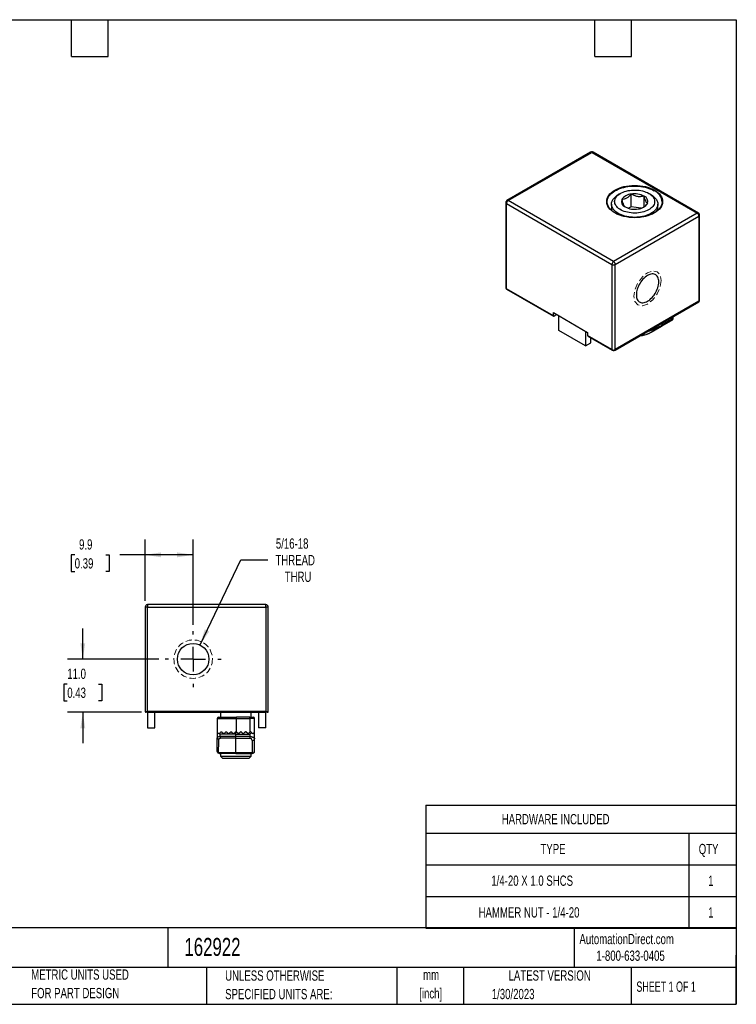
# Model space of a CAD drawing. Header units: millimetres. Extents: x 6 to 273, y 6 to 210.
# Tile 2 of 2: x 125 to 273, y 6 to 210. Entities that reach past the tile are written whole.
import ezdxf

# ---------------------------------------------------------------- set-up
doc = ezdxf.new("R2010")
doc.units = ezdxf.units.MM
doc.linetypes.add('CENTERX2', pattern=[20.32, 12.7, -2.54, 2.54, -2.54])
doc.linetypes.add('HIDDEN', pattern=[1.905, 1.27, -0.635])
doc.layers.add('CENTER', color=40, linetype='CENTERX2')
doc.layers.add('DIMENSIONS', color=140, linetype='Continuous', lineweight=25)
doc.layers.add('TEXT', color=140, linetype='Continuous', lineweight=25)
doc.styles.add('SLDTEXTSTYLE0', font='TXT', dxfattribs={"width": 0.7})
doc.styles.add('SLDTEXTSTYLE1', font='TXT', dxfattribs={"width": 0.65})
doc.dimstyles.new('SLDDIMSTYLE0', dxfattribs={"dimtxt": 2.158008, "dimasz": 3.302, "dimexe": 0, "dimexo": 0.0625, "dimgap": 0.539502, "dimtad": 0, "dimtih": 1, "dimtoh": 1, "dimdec": 1, "dimrnd": 1e-09, "dimzin": 12, "dimdsep": 46, "dimtxsty": 'SLDTEXTSTYLE0', "dimsah": 1, "dimcen": 0.09, "dimadec": 0, "dimazin": 3, "dimtfac": 1, "dimtdec": 1, "dimtofl": 0, "dimtmove": 0, "dimatfit": 3, "dimfxl": 0, "dimfrac": 2, "dimtolj": 1, "dimtzin": 12, "dimarcsym": 0})
doc.dimstyles.new('SLDDIMSTYLE2', dxfattribs={"dimtxt": 2.158008, "dimasz": 3.302, "dimexe": 0, "dimexo": 0.0625, "dimgap": 0.539502, "dimtad": 0, "dimtih": 1, "dimtoh": 1, "dimdec": 1, "dimrnd": 1e-09, "dimzin": 4, "dimdsep": 46, "dimtxsty": 'SLDTEXTSTYLE0', "dimsah": 1, "dimcen": 0.09, "dimadec": 0, "dimazin": 1, "dimtfac": 1, "dimtdec": 1, "dimtmove": 0, "dimatfit": 0, "dimfxl": 0, "dimfrac": 2, "dimtolj": 1, "dimtzin": 12, "dimarcsym": 0})
doc.dimstyles.new('SLDDIMSTYLE3', dxfattribs={"dimtxt": 2.158008, "dimasz": 3.302, "dimexe": 0, "dimexo": 0.0625, "dimgap": 0.539502, "dimtad": 0, "dimtih": 1, "dimtoh": 1, "dimdec": 1, "dimrnd": 1e-09, "dimzin": 12, "dimdsep": 46, "dimtxsty": 'SLDTEXTSTYLE0', "dimsah": 1, "dimcen": 0, "dimadec": 0, "dimazin": 3, "dimtfac": 1, "dimtdec": 1, "dimtofl": 0, "dimtmove": 0, "dimatfit": 3, "dimfxl": 0, "dimfrac": 2, "dimtolj": 1, "dimtzin": 12, "dimarcsym": 0})

# ---------------------------------------------------------------- blocks, each defined once
blk = doc.blocks.new('SW_NOTE_0')
at = {"layer": 'TEXT', "color": 0, "char_height": 2.117, "attachment_point": 2, "style": 'SLDTEXTSTYLE0'}
for s, insert in [('mm', (2.84, 2.73)), ('[inch]', (2.76, -1.09))]:
    blk.add_mtext(s, dxfattribs=dict(at, insert=insert))
blk = doc.blocks.new('SW_NOTE_0_1')
at = {"layer": 'TEXT', "color": 0, "char_height": 2.1167, "attachment_point": 1, "style": 'SLDTEXTSTYLE0'}
for s, insert in [('UNLESS OTHERWISE', (0, 2.73)), ('SPECIFIED UNITS ARE:', (0, -1.09))]:
    blk.add_mtext(s, dxfattribs=dict(at, insert=insert))
blk = doc.blocks.new('SW_NOTE_0_5')
at = {"layer": 'TEXT', "color": 0, "char_height": 2.1167, "attachment_point": 1, "style": 'SLDTEXTSTYLE0'}
for s, insert in [('METRIC UNITS USED', (0, 2.73)), ('FOR PART DESIGN', (0, -1.09))]:
    blk.add_mtext(s, dxfattribs=dict(at, insert=insert))
blk = doc.blocks.new('SW_TABLEANNOTATION_0')
at = {"layer": 'TEXT', "color": 0}
for p, q in [((0, 0), (0, -5.76)), ((0, 0), (54.28, 0)), ((54.28, 0), (64.04, 0)), ((64.04, 0), (64.04, -5.76)), ((0, -5.76), (0, -12.3)), ((0, -5.76), (54.28, -5.76)), ((54.28, -5.76), (54.28, -12.3)), ((54.28, -5.76), (64.04, -5.76)), ((64.04, -5.76), (64.04, -12.3)), ((0, -12.3), (0, -18.85)), ((0, -12.3), (54.28, -12.3)), ((54.28, -12.3), (54.28, -18.85)), ((54.28, -12.3), (64.04, -12.3)), ((64.04, -12.3), (64.04, -18.85)), ((0, -18.85), (0, -25.39)), ((0, -18.85), (54.28, -18.85)), ((54.28, -18.85), (54.28, -25.39)), ((54.28, -18.85), (64.04, -18.85)), ((64.04, -18.85), (64.04, -25.39)), ((0, -25.39), (54.28, -25.39)), ((54.28, -25.39), (64.04, -25.39))]:
    blk.add_line(p, q, dxfattribs=at)
at = {"layer": 'TEXT', "color": 0, "attachment_point": 1, "style": 'SLDTEXTSTYLE0'}
for s, insert, char_height in [('HARDWARE INCLUDED', (15.67, -1.82), 2.1167), ('TYPE', (23.66, -7.98), 2.117), ('QTY', (56.31, -7.98), 2.117), ('1/4-20 X 1.0 SHCS', (13.53, -14.52), 2.1167), ('1', (58.27, -14.52), 2.12), ('HAMMER NUT - 1/4-20', (10.9, -21.06), 2.1167), ('1', (58.27, -21.06), 2.12)]:
    blk.add_mtext(s, dxfattribs=dict(at, insert=insert, char_height=char_height))
blk = doc.blocks.new('_D_2')
at = {"layer": 'DIMENSIONS'}
for p, q in [((138.25, 77.58), (138.25, 83.93)), ((153.94, 77.58), (135.07, 77.58)), ((135.04, 72.41), (134.32, 72.41)), ((134.32, 72.41), (134.32, 68.98)), ((141.45, 72.41), (142.18, 72.41)), ((142.18, 72.41), (142.18, 68.98)), ((134.32, 68.98), (135.04, 68.98)), ((142.18, 68.98), (141.45, 68.98)), ((150.34, 66.61), (135.07, 66.61)), ((138.25, 66.61), (138.25, 60.26))]:
    blk.add_line(p, q, dxfattribs=at)
for points in [[(138.25, 77.58), (138.75, 80.88), (137.74, 80.88)], [(138.25, 66.61), (137.74, 63.31), (138.75, 63.31)]]:
    blk.add_solid(points, dxfattribs=at)
at = {"layer": 'DIMENSIONS', "char_height": 2.117, "attachment_point": 1, "style": 'SLDTEXTSTYLE0'}
for s, insert in [('11.0', (135.04, 75.62)), ('0.43', (135.04, 71.71))]:
    blk.add_mtext(s, dxfattribs=dict(at, insert=insert))
blk = doc.blocks.new('_D_3')
at = {"layer": 'DIMENSIONS'}
for p, q in [((151.11, 89.6), (151.11, 102.28)), ((161.01, 84.65), (161.01, 102.28)), ((136.57, 99.11), (135.85, 99.11)), ((135.85, 99.11), (135.85, 95.68)), ((142.98, 99.11), (143.71, 99.11)), ((143.71, 99.11), (143.71, 95.68)), ((151.11, 99.11), (145.91, 99.11)), ((161.01, 99.11), (151.11, 99.11)), ((135.85, 95.68), (136.57, 95.68)), ((143.71, 95.68), (142.98, 95.68))]:
    blk.add_line(p, q, dxfattribs=at)
for points in [[(151.11, 99.11), (154.41, 98.6), (154.41, 99.62)], [(161.01, 99.11), (157.71, 99.62), (157.71, 98.6)]]:
    blk.add_solid(points, dxfattribs=at)
at = {"layer": 'DIMENSIONS', "char_height": 2.117, "attachment_point": 1, "style": 'SLDTEXTSTYLE0'}
for s, insert in [('9.9', (137.47, 102.32)), ('0.39', (136.57, 98.41))]:
    blk.add_mtext(s, dxfattribs=dict(at, insert=insert))
blk = doc.blocks.new('_D_4')
at = {"layer": 'DIMENSIONS'}
for p, q in [((162.43, 80.52), (170.84, 98.06)), ((170.84, 98.06), (176.4, 98.06))]:
    blk.add_line(p, q, dxfattribs=at)
blk.add_solid([(162.43, 80.52), (164.31, 83.28), (163.4, 83.72)], dxfattribs=at)
at = {"layer": 'DIMENSIONS', "char_height": 2.117, "attachment_point": 1, "style": 'SLDTEXTSTYLE0'}
for s, insert in [('5/16-18', (178.07, 102.5)), ('THREAD', (177.99, 99.07)), ('THRU', (179.9, 95.64))]:
    blk.add_mtext(s, dxfattribs=dict(at, insert=insert))
blk = doc.blocks.new('SW_CENTERMARKSYMBOL_0')
at = {"layer": 'CENTER', "color": 0}
for p, q in [((0, 5.08), (0, 5.8039)), ((0, 0), (0, 2.54)), ((-5.08, 0), (-5.8039, 0)), ((0, 0), (-2.54, 0)), ((0, 0), (0, -2.54)), ((0, 0), (2.54, 0)), ((5.08, 0), (5.8039, 0)), ((0, -5.08), (0, -5.8039))]:
    blk.add_line(p, q, dxfattribs=at)

msp = doc.modelspace()

# ---------------------------------------------------------------- linework, layer by layer
for p, q in [((243, 182.19), (225.74, 172.23)), ((225.99, 172.21), (243.25, 182.17)), ((243.25, 182.17), (264.99, 169.62)), ((265.24, 169.64), (243.5, 182.19)), ((249.16, 173.71), (248.71, 173.45)), ((251.37, 170.96), (251.37, 173.56)), ((254.03, 170.93), (254.03, 173.14)), ((255.45, 173.45), (255, 173.71)), ((225.49, 171.8), (225.49, 154.22)), ((225.64, 171.6), (247.38, 159.04)), ((225.64, 154.02), (225.64, 171.6)), ((247.74, 159.66), (225.99, 172.21)), ((246.42, 171.83), (246.41, 171.9)), ((247.32, 171.5), (247.32, 170.2)), ((251.37, 170.96), (250.78, 170.62)), ((253.44, 170.64), (251.37, 170.96)), ((256.84, 170.2), (256.84, 171.5)), ((264.99, 169.62), (247.74, 159.66)), ((248.09, 159.04), (265.34, 169)), ((265.34, 169), (265.34, 151.43)), ((265.49, 151.63), (265.49, 169.21)), ((247.38, 159.04), (247.38, 141.47)), ((248.09, 141.47), (248.09, 159.04)), ((235.31, 148.44), (225.64, 154.02)), ((225.68, 153.93), (235.35, 148.35)), ((248.05, 141.38), (265.3, 151.34)), ((265.34, 151.43), (248.09, 141.47)), ((235.31, 149.09), (242.38, 145.01)), ((235.31, 148.44), (235.31, 149.09)), ((236.02, 148.68), (235.45, 148.36)), ((236.42, 145.44), (236.42, 148.45)), ((257.88, 146.44), (255.51, 145.08)), ((257.64, 146.3), (259.65, 147.47)), ((257.74, 146.93), (259.75, 148.1)), ((259.75, 147.7), (257.74, 146.53)), ((257.74, 146.93), (257.74, 146.97)), ((257.74, 146.53), (257.74, 146.93)), ((259.65, 147.47), (257.88, 146.44)), ((259.75, 148.1), (259.75, 147.7)), ((260.05, 147.98), (260.05, 148.3)), ((241.97, 142.24), (236.42, 145.44)), ((241.97, 145.24), (241.97, 142.24)), ((242.38, 145.01), (242.38, 144.36)), ((247.38, 141.47), (242.38, 144.36)), ((255.51, 145.08), (257.64, 146.3)), ((241.97, 142.24), (243.03, 142.85)), ((242.42, 144.26), (247.42, 141.38)), ((243.03, 142.85), (243.03, 143.91)), ((151.11, 88.33), (151.11, 66.81)), ((151.61, 88.33), (151.11, 88.33)), ((151.61, 88.83), (151.61, 88.33)), ((176.01, 88.83), (151.61, 88.83)), ((151.61, 88.33), (176.01, 88.33)), ((151.61, 66.81), (151.61, 88.33)), ((176.01, 88.33), (176.01, 88.83)), ((176.01, 88.33), (176.01, 66.81)), ((176.51, 88.33), (176.01, 88.33)), ((176.51, 66.81), (176.51, 88.33)), ((151.11, 66.81), (151.61, 66.81)), ((151.61, 66.81), (151.61, 66.61)), ((176.01, 66.81), (151.61, 66.81)), ((151.61, 66.61), (176.01, 66.61)), ((151.61, 66.61), (151.61, 63.43)), ((153.11, 63.43), (153.11, 66.61)), ((165.98, 65.31), (169.98, 65.31)), ((165.98, 65.31), (165.98, 62.38)), ((166.65, 66.61), (166.65, 65.61)), ((169.98, 65.31), (169.98, 65.61)), ((172.68, 65.61), (169.98, 65.61)), ((169.98, 62.5), (169.98, 65.31)), ((169.98, 65.31), (172.68, 65.31)), ((172.68, 65.31), (172.68, 65.61)), ((173.68, 65.31), (172.68, 65.31)), ((172.68, 65.31), (172.68, 62.5)), ((173, 65.61), (173, 66.61)), ((173.68, 62.38), (173.68, 65.31)), ((174.51, 66.61), (174.51, 63.43)), ((176.01, 66.61), (176.01, 66.81)), ((176.01, 66.81), (176.51, 66.81)), ((176.01, 63.43), (176.01, 66.61)), ((151.61, 63.43), (153.11, 63.43)), ((176.01, 63.43), (174.51, 63.43)), ((165.98, 62.38), (165.98, 61.33)), ((166.33, 62.15), (166.06, 62.41)), ((166.41, 62.23), (166.33, 62.15)), ((169.83, 62.11), (166.57, 62.11)), ((166.57, 61.62), (166.57, 62.11)), ((169.83, 61.62), (166.57, 61.62)), ((169.83, 61.26), (166.63, 61.26)), ((169.83, 62.61), (169.82, 62.61)), ((169.83, 62.11), (169.83, 62.61)), ((169.83, 61.62), (169.83, 62.11)), ((169.83, 62.11), (172.68, 62.11)), ((172.68, 61.62), (169.83, 61.62)), ((169.83, 61.26), (169.83, 61.62)), ((169.83, 61.26), (172.68, 61.26)), ((169.83, 58.25), (169.83, 61.26)), ((170.33, 62.15), (169.9, 62.58)), ((170.76, 62.58), (170.33, 62.15)), ((171.33, 62.15), (170.9, 62.58)), ((171.76, 62.58), (171.33, 62.15)), ((172.33, 62.15), (171.9, 62.58)), ((172.76, 62.58), (172.33, 62.15)), ((172.68, 62.11), (172.68, 61.62)), ((172.68, 61.62), (172.68, 61.26)), ((172.83, 62.61), (172.82, 62.61)), ((173.09, 62.39), (172.9, 62.58)), ((173.33, 62.15), (173.09, 62.39)), ((173.59, 62.41), (173.33, 62.15)), ((173.68, 61.12), (173.68, 62.38)), ((173.68, 58.61), (173.68, 61.12)), ((173.18, 60.76), (173.18, 58.25)), ((169.83, 58.25), (166.21, 58.25)), ((166.65, 58.11), (166.65, 57.59)), ((166.65, 57.59), (167.16, 57.08)), ((166.65, 57.59), (173, 57.59)), ((172.49, 57.08), (167.16, 57.08)), ((173.18, 58.25), (169.83, 58.25)), ((169.83, 58.11), (169.83, 58.25)), ((169.83, 58.11), (173.18, 58.11)), ((172.49, 57.08), (173, 57.59)), ((173, 57.59), (173, 58.11)), ((173.18, 58.11), (173.18, 58.25))]:
    msp.add_line(p, q)
at = {"flags": 128}
for points in [[(246.41, 171.9), (246.42, 172.1), (246.46, 172.36), (246.53, 172.62), (246.64, 172.87), (246.79, 173.12), (246.97, 173.36), (247.18, 173.59), (247.42, 173.81), (247.69, 174.02), (247.99, 174.21), (248.32, 174.39), (248.67, 174.56), (249.04, 174.7), (249.43, 174.84), (249.83, 174.95), (250.25, 175.04), (250.69, 175.12), (251.13, 175.17), (251.58, 175.2), (252.03, 175.22), (252.48, 175.21), (252.92, 175.18), (253.37, 175.13), (253.8, 175.06), (254.23, 174.97), (254.64, 174.87), (255.03, 174.74), (255.41, 174.59), (255.76, 174.43), (256.09, 174.26)], [(255.45, 173.45), (255.73, 173.27), (255.98, 173.08), (256.21, 172.88), (256.4, 172.67), (256.56, 172.44), (256.68, 172.22), (256.77, 171.98), (256.83, 171.74), (256.84, 171.5), (256.83, 171.26), (256.77, 171.03), (256.68, 170.79), (256.56, 170.56), (256.4, 170.34), (256.21, 170.13), (255.98, 169.93), (255.73, 169.74), (255.45, 169.56), (255.14, 169.4), (254.81, 169.25), (254.46, 169.12), (254.09, 169.01), (253.71, 168.92), (253.31, 168.85), (252.91, 168.8), (252.5, 168.77), (252.08, 168.75), (251.67, 168.77), (251.25, 168.8), (250.85, 168.85), (250.45, 168.92), (250.07, 169.01), (249.7, 169.12), (249.35, 169.25), (249.02, 169.4), (248.71, 169.56), (248.43, 169.74), (248.18, 169.93), (247.96, 170.13), (247.77, 170.34), (247.61, 170.56), (247.48, 170.79), (247.39, 171.03), (247.34, 171.26), (247.32, 171.5), (247.34, 171.74), (247.39, 171.98), (247.48, 172.22), (247.61, 172.44), (247.77, 172.67), (247.96, 172.88), (248.18, 173.08), (248.43, 173.27), (248.71, 173.45)], [(255, 173.71), (255.26, 173.54), (255.49, 173.36), (255.7, 173.17), (255.87, 172.97), (256, 172.76), (256.11, 172.55), (256.18, 172.33), (256.21, 172.11), (256.2, 171.88), (256.16, 171.66), (256.08, 171.44), (255.97, 171.23), (255.83, 171.02), (255.65, 170.82), (255.44, 170.64), (255.2, 170.46), (254.93, 170.3), (254.64, 170.15), (254.32, 170.02), (253.99, 169.91), (253.64, 169.82), (253.27, 169.74), (252.9, 169.69), (252.52, 169.65), (252.13, 169.64), (251.74, 169.65), (251.36, 169.68), (250.98, 169.73), (250.61, 169.8), (250.26, 169.88), (249.92, 169.99), (249.6, 170.12), (249.3, 170.26), (249.03, 170.42), (248.78, 170.59), (248.57, 170.78), (248.38, 170.97), (248.22, 171.18), (248.1, 171.39), (248.02, 171.61), (247.97, 171.83), (247.95, 172.05), (247.98, 172.27), (248.04, 172.49), (248.13, 172.71), (248.26, 172.92), (248.42, 173.12), (248.62, 173.32), (248.84, 173.5), (249.1, 173.67), (249.38, 173.82), (249.68, 173.96), (250, 174.08), (250.35, 174.18), (250.71, 174.27), (251.08, 174.33), (251.46, 174.38), (251.84, 174.4), (252.23, 174.4), (252.61, 174.39), (252.99, 174.35), (253.37, 174.29), (253.73, 174.21), (254.08, 174.11), (254.41, 173.99), (254.71, 173.86), (255, 173.71)], [(246.41, 171.83), (246.41, 171.84), (246.41, 171.9)], [(257.75, 171.9), (257.73, 171.65), (257.71, 171.55)], [(257.05, 155.44), (257.04, 155.71), (257, 155.96), (256.93, 156.2), (256.85, 156.41), (256.74, 156.59), (256.61, 156.75), (256.46, 156.88), (256.28, 156.98), (256.1, 157.04), (255.89, 157.08), (255.68, 157.08), (255.45, 157.05), (255.22, 156.99), (254.98, 156.89), (254.74, 156.77), (254.5, 156.62), (254.26, 156.43), (254.03, 156.23), (253.8, 156), (253.59, 155.75), (253.38, 155.48), (253.2, 155.19), (253.02, 154.9), (252.87, 154.59), (252.74, 154.28), (252.63, 153.97), (252.55, 153.66), (252.48, 153.36), (252.44, 153.06), (252.43, 152.77), (252.44, 152.5), (252.48, 152.25), (252.55, 152.01), (252.63, 151.8), (252.74, 151.62), (252.87, 151.46), (253.02, 151.33), (253.2, 151.23), (253.38, 151.17), (253.59, 151.13), (253.8, 151.13), (254.03, 151.16), (254.26, 151.22), (254.5, 151.31), (254.74, 151.44), (254.98, 151.59), (255.22, 151.77), (255.45, 151.98), (255.68, 152.21), (255.89, 152.46), (256.1, 152.73), (256.28, 153.02), (256.46, 153.31), (256.61, 153.62), (256.74, 153.93), (256.85, 154.24), (256.93, 154.55), (257, 154.85), (257.04, 155.15), (257.05, 155.44)]]:
    msp.add_lwpolyline(points, dxfattribs=at)
at = {"color": 7, "linetype": 'HIDDEN', "lineweight": 18, "flags": 128}
msp.add_lwpolyline([(257.55, 155.72), (257.33, 154.36), (256.72, 152.96), (255.81, 151.73), (254.74, 150.86), (253.67, 150.49), (252.76, 150.67), (252.15, 151.37), (251.93, 152.48), (252.15, 153.85), (252.76, 155.25), (253.67, 156.48), (254.74, 157.34), (255.81, 157.72), (256.72, 157.54), (257.33, 156.84), (257.55, 155.72)], dxfattribs=at)
at = {"color": 7, "linetype": 'HIDDEN', "lineweight": 18}
msp.add_circle((161.01, 77.58), 3.97, dxfattribs=at)
msp.add_circle((161.01, 77.58), 3.26)
for centre, radius, start, end in [((243.1, 181.96), 0.251, 54.3824, 114.3071), ((243.39, 181.96), 0.251, 65.6929, 125.6176), ((251.53, 171.03), 2.53, 93.6877, 146.3069), ((252.09, 169.42), 4.2, 62.5433, 99.8706), ((253.6, 172.02), 1.21, 340.3891, 69.4078), ((255.02, 171.73), 2.74, 3.4858, 66.8839), ((225.74, 171.83), 0.251, 185.715, 245.6236), ((226.41, 171.56), 0.768, 122.6055, 177.3945), ((225.85, 172.01), 0.246, 53.6952, 115.0903), ((250.56, 172.03), 1.21, 160.3891, 249.4078), ((252.07, 174.63), 4.2, 242.5433, 279.8706), ((252.63, 173.02), 2.53, 273.6877, 326.3069), ((265.14, 169.41), 0.252, 65.8192, 125.6066), ((264.57, 168.97), 0.768, 2.6055, 57.3945), ((265.24, 169.23), 0.246, 293.6948, 355.0035), ((248.15, 159.01), 0.768, 122.6055, 177.3945), ((247.74, 159.73), 0.769, 242.6097, 297.3903), ((247.32, 159.01), 0.768, 2.6055, 57.3945), ((225.74, 154.25), 0.251, 185.6948, 245.6253), ((225.73, 154.01), 0.0959, 172.7442, 235.9436), ((265.24, 151.42), 0.0986, 305.0133, 6.2988), ((265.24, 151.66), 0.251, 294.3747, 354.3052), ((235.4, 148.42), 0.0873, 170.786, 309.2033), ((252.99, 155), 9.71, 283.8935, 299.2934), ((253.63, 154.08), 8.24, 294.9667, 299.9032), ((257.49, 146.51), 0.252, 305.698, 5.6204), ((259.5, 147.67), 0.252, 305.698, 5.6204), ((242.48, 144.34), 0.0959, 172.7442, 235.9436), ((252.36, 150.88), 6.61, 276.8992, 298.4512), ((252.55, 155.96), 10.94, 282.3659, 289.7797), ((254.78, 145.38), 0.15, 316.1095, 349.0136), ((253.3, 153.92), 8.77, 289.7107, 299.6745), ((247.74, 142.15), 0.769, 242.6097, 297.3903), ((247.48, 141.46), 0.0984, 173.667, 235.3608), ((247.99, 141.46), 0.0958, 303.9256, 7.2689), ((151.61, 88.33), 0.5, 90, 180), ((176.01, 88.33), 0.5, 360, 90), ((151.31, 66.81), 0.2, 180, 270), ((166.28, 65.31), 0.3, 90, 180), ((173.38, 65.31), 0.3, 0, 90), ((176.31, 66.81), 0.2, 270, 0), ((166.38, 61.38), 0.401, 186.059, 261.0093), ((167.54, 61.6), 0.971, 178.9368, 200.2083), ((173.24, 61.2), 0.446, 261.9505, 348.5782), ((166.48, 58.61), 0.5, 180, 270), ((166.49, 58.44), 0.334, 214.1017, 267.7916), ((173.24, 58.7), 0.446, 261.9505, 348.5782), ((173.18, 58.61), 0.5, 270, 0)]:
    msp.add_arc(centre, radius, start, end)
for points, knots in [([(243.49, 182.19), (243.47, 182.2), (243.41, 182.24), (243.3, 182.26), (243.18, 182.26), (243.07, 182.23), (243.02, 182.2), (243, 182.19)], [0, 0, 0, 0, 0.144888, 0.389905, 0.642418, 0.868655, 1, 1, 1, 1]), ([(248, 169.67), (246.92, 170.29), (246.31, 171.14), (246.31, 172.91), (246.92, 173.75), (249.08, 175), (250.55, 175.35), (253.61, 175.35), (255.08, 175), (256.16, 174.38)], [0, 0, 0, 0, 0.25, 0.25, 0.5, 0.5, 0.75, 0.75, 1, 1, 1, 1]), ([(256.16, 174.38), (257.25, 173.75), (257.85, 172.91), (257.85, 171.14), (257.25, 170.29), (255.08, 169.04), (253.61, 168.69), (250.55, 168.69), (249.08, 169.04), (248, 169.67)], [0, 0, 0, 0, 0.25, 0.25, 0.5, 0.5, 0.75, 0.75, 1, 1, 1, 1]), ([(251.37, 173.56), (251.22, 173.38), (251.06, 173.22), (250.82, 173), (250.74, 172.93), (250.57, 172.8), (250.49, 172.74), (250.23, 172.6), (250.07, 172.53), (249.74, 172.45), (249.58, 172.43), (249.43, 172.43)], [0, 0, 0, 0, 0.25, 0.25, 0.375, 0.375, 0.5, 0.5, 0.75, 0.75, 1, 1, 1, 1]), ([(254.03, 173.14), (253.82, 173.09), (253.61, 173.05), (253.28, 173.02), (253.16, 173.01), (252.94, 173.02), (252.82, 173.03), (252.47, 173.08), (252.24, 173.15), (251.79, 173.33), (251.58, 173.44), (251.37, 173.56)], [0, 0, 0, 0, 0.25, 0.25, 0.375, 0.375, 0.5, 0.5, 0.75, 0.75, 1, 1, 1, 1]), ([(254.74, 171.61), (254.68, 171.64), (254.63, 171.69), (254.54, 171.8), (254.51, 171.85), (254.45, 171.95), (254.41, 172.01), (254.32, 172.21), (254.26, 172.37), (254.14, 172.74), (254.08, 172.94), (254.03, 173.14)], [0, 0, 0, 0, 0.25, 0.25, 0.375, 0.375, 0.5, 0.5, 0.75, 0.75, 1, 1, 1, 1]), ([(225.56, 172.05), (225.54, 172.01), (225.51, 171.96), (225.49, 171.87), (225.49, 171.83), (225.49, 171.8)], [0, 0, 0, 0, 0.490716, 0.704009, 1, 1, 1, 1]), ([(225.74, 172.23), (225.73, 172.22), (225.69, 172.21), (225.64, 172.16), (225.59, 172.11), (225.57, 172.07), (225.56, 172.05)], [0, 0, 0, 0, 0.167191, 0.45781, 0.791205, 1, 1, 1, 1]), ([(257.71, 171.57), (257.69, 171.49), (257.65, 171.28), (257.49, 170.95), (257.25, 170.6), (256.96, 170.29), (256.64, 170.02), (256.32, 169.79), (256.01, 169.61), (255.71, 169.46), (255.41, 169.33), (255.09, 169.2), (254.69, 169.07), (254.21, 168.94), (253.63, 168.82), (252.98, 168.74), (252.31, 168.7), (251.64, 168.71), (251.01, 168.76), (250.42, 168.85), (249.87, 168.96), (249.38, 169.1), (248.97, 169.24), (248.67, 169.36), (248.45, 169.46), (248.28, 169.54), (248.11, 169.64), (247.9, 169.76), (247.65, 169.92), (247.39, 170.12), (247.1, 170.39), (246.82, 170.72), (246.59, 171.11), (246.45, 171.48), (246.43, 171.72), (246.42, 171.83)], [0, 0, 0, 0, 0.028157, 0.066384, 0.106548, 0.143357, 0.176583, 0.206219, 0.232504, 0.255852, 0.27634, 0.298593, 0.325362, 0.356648, 0.392448, 0.432634, 0.473178, 0.512167, 0.549597, 0.585468, 0.619778, 0.652512, 0.680941, 0.70303, 0.718781, 0.728888, 0.742891, 0.760794, 0.782592, 0.808281, 0.836902, 0.879903, 0.922657, 0.965164, 1, 1, 1, 1]), ([(249.43, 172.43), (249.48, 172.23), (249.54, 172.03), (249.63, 171.76), (249.66, 171.67), (249.72, 171.51), (249.75, 171.44), (249.84, 171.23), (249.9, 171.13), (250.02, 170.98), (250.08, 170.93), (250.14, 170.9)], [0, 0, 0, 0, 0.25, 0.25, 0.375, 0.375, 0.5, 0.5, 0.75, 0.75, 1, 1, 1, 1]), ([(254.74, 171.61), (254.6, 171.46), (254.4, 171.24), (254.13, 171), (254.01, 170.91), (253.95, 170.87)], [0, 0, 0, 0, 0.52983, 0.804372, 1, 1, 1, 1]), ([(257.75, 171.9), (257.75, 171.81), (257.75, 171.7), (257.72, 171.59), (257.71, 171.57)], [0, 0, 0, 0, 0.835416, 1, 1, 1, 1]), ([(265.49, 169.21), (265.49, 169.21), (265.49, 169.25), (265.48, 169.33), (265.44, 169.44), (265.37, 169.53), (265.3, 169.61), (265.25, 169.63), (265.24, 169.64)], [0, 0, 0, 0, 0.032781, 0.229191, 0.44396, 0.6702, 0.904027, 1, 1, 1, 1]), ([(225.49, 154.23), (225.49, 154.22), (225.49, 154.19), (225.51, 154.12), (225.55, 154.04), (225.61, 153.97), (225.66, 153.94), (225.68, 153.93)], [0, 0, 0, 0, 0.009874, 0.278201, 0.537005, 0.804137, 1, 1, 1, 1]), ([(265.3, 151.34), (265.31, 151.34), (265.34, 151.36), (265.39, 151.4), (265.44, 151.46), (265.48, 151.54), (265.49, 151.6), (265.49, 151.63)], [0, 0, 0, 0, 0.049119, 0.279056, 0.515604, 0.756892, 1, 1, 1, 1]), ([(259.65, 147.47), (259.74, 147.52), (259.8, 147.55), (259.8, 147.55), (259.74, 147.52), (259.65, 147.47)], [0, 0, 0, 0, 0.5, 0.5, 1, 1, 1, 1]), ([(259.71, 147.51), (259.77, 147.55), (259.87, 147.62), (259.97, 147.72), (260.02, 147.82), (260.04, 147.91), (260.05, 147.96), (260.05, 147.98)], [0, 0, 0, 0, 0.34224, 0.614201, 0.821874, 0.910787, 1, 1, 1, 1]), ([(259.75, 148.1), (259.76, 148.1), (259.77, 148.12), (259.78, 148.14), (259.79, 148.16)], [0, 0, 0, 0, 0.091936, 1, 1, 1, 1]), ([(259.75, 147.7), (259.78, 147.71), (259.82, 147.73), (259.88, 147.77), (259.93, 147.81), (259.97, 147.85), (260, 147.88), (260.03, 147.92), (260.04, 147.95), (260.05, 147.97), (260.05, 147.98)], [0, 0, 0, 0, 0.1164588, 0.2348705, 0.3554968, 0.4785852, 0.6043686, 0.7330653, 0.8648792, 1, 1, 1, 1]), ([(253.15, 144.33), (253.25, 144.34), (253.51, 144.37), (253.95, 144.46), (254.47, 144.61), (255, 144.81), (255.32, 144.98), (255.48, 145.06)], [0, 0, 0, 0, 0.105599, 0.302391, 0.517008, 0.749519, 1, 1, 1, 1]), ([(254.89, 145.28), (254.87, 145.27), (254.81, 145.26), (254.76, 145.24), (254.73, 145.24)], [0, 0, 0, 0, 0.503163, 1, 1, 1, 1]), ([(247.42, 141.38), (247.43, 141.37), (247.46, 141.36), (247.51, 141.34), (247.59, 141.31), (247.66, 141.3), (247.71, 141.3), (247.74, 141.3)], [0, 0, 0, 0, 0.06909, 0.328135, 0.538698, 0.782338, 1, 1, 1, 1]), ([(247.74, 141.3), (247.78, 141.3), (247.84, 141.3), (247.92, 141.32), (247.99, 141.34), (248.03, 141.37), (248.05, 141.38)], [0, 0, 0, 0, 0.390537, 0.544457, 0.79878, 1, 1, 1, 1]), ([(172.68, 65.61), (172.86, 65.61), (173.04, 65.61), (173.3, 65.61), (173.38, 65.61), (173.38, 65.61)], [0, 0, 0, 0, 0.5, 0.5, 1, 1, 1, 1]), ([(166.06, 62.41), (166.05, 62.43), (166.04, 62.43), (166.01, 62.43), (166.01, 62.42), (165.98, 62.41), (165.98, 62.39), (165.98, 62.38)], [0, 0, 0, 0, 0.25, 0.25, 0.5, 0.5, 1, 1, 1, 1]), ([(165.98, 61.33), (165.98, 61.41), (166.02, 61.47), (166.21, 61.58), (166.37, 61.62), (166.57, 61.62)], [0, 0, 0, 0, 0.5, 0.5, 1, 1, 1, 1]), ([(165.98, 58.61), (165.98, 59.01), (165.98, 59.46), (165.98, 60.38), (165.98, 60.85), (165.98, 61.33)], [0, 0, 0, 0, 0.5, 0.5, 1, 1, 1, 1]), ([(166.21, 58.25), (166.22, 58.31), (166.22, 58.44), (166.23, 58.63), (166.24, 58.84), (166.25, 59.07), (166.26, 59.3), (166.28, 59.69), (166.29, 60.24), (166.31, 60.72), (166.31, 60.98)], [0, 0, 0, 0, 0.074442, 0.152315, 0.233726, 0.318755, 0.407467, 0.499909, 0.735943, 1, 1, 1, 1]), ([(166.31, 60.98), (166.31, 61), (166.32, 61.04), (166.33, 61.09), (166.36, 61.14), (166.39, 61.18), (166.43, 61.21), (166.49, 61.24), (166.55, 61.26), (166.6, 61.26), (166.63, 61.26)], [0, 0, 0, 0, 0.1319853, 0.2581073, 0.3801233, 0.4999779, 0.6262787, 0.7500063, 0.8770136, 1, 1, 1, 1]), ([(166.76, 62.58), (166.72, 62.55), (166.67, 62.49), (166.54, 62.36), (166.47, 62.3), (166.41, 62.23)], [0, 0, 0, 0, 0.5, 0.5, 1, 1, 1, 1]), ([(166.76, 62.58), (166.76, 62.59), (166.79, 62.6), (166.81, 62.61), (166.83, 62.61)], [0, 0, 0, 0, 0.413372, 1, 1, 1, 1]), ([(166.83, 62.61), (166.84, 62.61), (166.86, 62.61), (166.88, 62.59), (166.89, 62.58), (166.9, 62.58)], [0, 0, 0, 0, 0.410699, 0.744007, 1, 1, 1, 1]), ([(167.33, 62.15), (167.23, 62.24), (167.15, 62.33), (167.04, 62.44), (167, 62.47), (166.94, 62.53), (166.92, 62.56), (166.9, 62.58)], [0, 0, 0, 0, 0.5, 0.5, 0.75, 0.75, 1, 1, 1, 1]), ([(167.76, 62.58), (167.72, 62.54), (167.64, 62.47), (167.49, 62.31), (167.41, 62.23), (167.33, 62.15)], [0, 0, 0, 0, 0.5, 0.5, 1, 1, 1, 1]), ([(167.76, 62.58), (167.76, 62.59), (167.79, 62.6), (167.81, 62.61), (167.83, 62.61)], [0, 0, 0, 0, 0.412807, 1, 1, 1, 1]), ([(167.83, 62.61), (167.84, 62.61), (167.86, 62.61), (167.88, 62.59), (167.89, 62.58), (167.9, 62.58)], [0, 0, 0, 0, 0.413155, 0.746468, 1, 1, 1, 1]), ([(168.33, 62.15), (168.24, 62.24), (168.15, 62.32), (168, 62.48), (167.94, 62.54), (167.9, 62.58)], [0, 0, 0, 0, 0.5, 0.5, 1, 1, 1, 1]), ([(168.76, 62.58), (168.72, 62.54), (168.65, 62.47), (168.49, 62.32), (168.41, 62.23), (168.33, 62.15)], [0, 0, 0, 0, 0.5, 0.5, 1, 1, 1, 1]), ([(168.76, 62.58), (168.76, 62.59), (168.79, 62.6), (168.81, 62.61), (168.83, 62.61)], [0, 0, 0, 0, 0.4117399, 1, 1, 1, 1]), ([(168.83, 62.61), (168.84, 62.61), (168.86, 62.61), (168.88, 62.59), (168.89, 62.58), (168.9, 62.58)], [0, 0, 0, 0, 0.41356, 0.746878, 1, 1, 1, 1]), ([(169.33, 62.15), (169.24, 62.24), (169.15, 62.32), (169, 62.47), (168.94, 62.54), (168.9, 62.58)], [0, 0, 0, 0, 0.5, 0.5, 1, 1, 1, 1]), ([(169.76, 62.58), (169.72, 62.54), (169.65, 62.47), (169.5, 62.32), (169.41, 62.23), (169.33, 62.15)], [0, 0, 0, 0, 0.5, 0.5, 1, 1, 1, 1]), ([(169.76, 62.58), (169.76, 62.59), (169.79, 62.6), (169.81, 62.61), (169.83, 62.61)], [0, 0, 0, 0, 0.412205, 1, 1, 1, 1]), ([(173.09, 62.39), (173.02, 62.35), (172.95, 62.3), (172.82, 62.21), (172.75, 62.16), (172.68, 62.11)], [0, 0, 0, 0, 0.5, 0.5, 1, 1, 1, 1]), ([(172.68, 61.62), (172.71, 61.61), (172.77, 61.61), (172.86, 61.61), (172.96, 61.6), (173.05, 61.58), (173.14, 61.56), (173.23, 61.53), (173.31, 61.5), (173.39, 61.47), (173.47, 61.42), (173.55, 61.36), (173.61, 61.29), (173.67, 61.21), (173.67, 61.15), (173.68, 61.12)], [0, 0, 0, 0, 0.056181, 0.113304, 0.171495, 0.230874, 0.291554, 0.353638, 0.417227, 0.48241, 0.557557, 0.646831, 0.750304, 0.868019, 1, 1, 1, 1]), ([(173.18, 60.76), (173.18, 60.89), (173.12, 61.02), (172.94, 61.21), (172.81, 61.26), (172.68, 61.26)], [0, 0, 0, 0, 0.5, 0.5, 1, 1, 1, 1]), ([(173.68, 62.38), (173.68, 62.39), (173.67, 62.41), (173.65, 62.42), (173.64, 62.43), (173.62, 62.43), (173.6, 62.43), (173.59, 62.41)], [0, 0, 0, 0, 0.5, 0.5, 0.75, 0.75, 1, 1, 1, 1]), ([(166.21, 58.25), (166.14, 58.29), (166.08, 58.34), (166, 58.47), (165.98, 58.54), (165.98, 58.61)], [0, 0, 0, 0, 0.5, 0.5, 1, 1, 1, 1])]:
    msp.add_open_spline(points, degree=3, knots=knots)
for points in [[(151.61, 66.61), (151.44, 66.61), (151.31, 66.61), (151.31, 66.61)], [(166.28, 65.61), (166.28, 65.61), (167.93, 65.61), (169.98, 65.61)], [(176.31, 66.61), (176.31, 66.61), (176.17, 66.61), (176.01, 66.61)], [(166.41, 62.23), (166.46, 62.19), (166.51, 62.15), (166.57, 62.11)], [(169.9, 62.58), (169.88, 62.6), (169.85, 62.61), (169.83, 62.61)], [(170.76, 62.58), (170.78, 62.6), (170.8, 62.61), (170.83, 62.61)], [(170.9, 62.58), (170.88, 62.6), (170.85, 62.61), (170.83, 62.61)], [(171.76, 62.58), (171.78, 62.6), (171.8, 62.61), (171.83, 62.61)], [(171.9, 62.58), (171.88, 62.6), (171.85, 62.61), (171.83, 62.61)], [(172.76, 62.58), (172.78, 62.6), (172.8, 62.61), (172.83, 62.61)], [(172.9, 62.58), (172.88, 62.6), (172.85, 62.61), (172.83, 62.61)], [(169.83, 58.11), (168.55, 58.11), (167.33, 58.11), (166.48, 58.11)]]:
    msp.add_open_spline(points, degree=3)
at = {"layer": 'TEXT'}
for p, q in [((6.35, 209.55), (273.05, 209.55)), ((135.89, 201.93), (135.89, 209.55)), ((143.51, 201.93), (143.51, 209.55)), ((243.84, 201.93), (243.84, 209.55)), ((251.46, 201.93), (251.46, 209.55)), ((273.05, 209.55), (273.05, 6.35)), ((135.89, 201.93), (143.51, 201.93)), ((243.84, 201.93), (251.46, 201.93)), ((273.05, 22.13), (6.35, 22.13)), ((155.76, 22.13), (155.76, 13.97)), ((239.58, 22.13), (239.58, 13.97)), ((273.05, 6.35), (273.05, 16.51)), ((273.05, 13.97), (6.35, 13.97)), ((163.78, 13.97), (163.78, 6.35)), ((203.02, 13.97), (203.02, 6.35)), ((216.81, 13.97), (216.81, 6.35)), ((251.35, 13.97), (251.35, 6.35)), ((6.35, 6.35), (273.05, 6.35))]:
    msp.add_line(p, q, dxfattribs=at)

# ---------------------------------------------------------------- block references
at = {"layer": 'CENTER'}
msp.add_blockref('SW_CENTERMARKSYMBOL_0', (161.01, 77.58), dxfattribs=at)
at = {"layer": 'TEXT'}
for name, p in [('SW_TABLEANNOTATION_0', (208.99, 47.44)), ('SW_NOTE_0_5', (127.6, 10.82)), ('SW_NOTE_0_1', (167.61, 10.61)), ('SW_NOTE_0', (207.25, 10.76))]:
    msp.add_blockref(name, p, dxfattribs=at)

# ---------------------------------------------------------------- texts
for s, insert, char_height, attachment_point, style in [('AutomationDirect.com', (240.69, 20.88), 2.1167, 1, 'SLDTEXTSTYLE0'), ('162922', (159.21, 20.05), 3.704, 1, 'SLDTEXTSTYLE0'), ('1-800-633-0405', (244.19, 17.44), 2.1167, 1, 'SLDTEXTSTYLE0'), ('LATEST VERSION', (234.55, 13.36), 2.1167, 2, 'SLDTEXTSTYLE0'), ('SHEET 1 OF 1', (252.44, 11.05), 2.1167, 1, 'SLDTEXTSTYLE1'), ('1/30/2023', (222.61, 9.53), 2.117, 1, 'SLDTEXTSTYLE0')]:
    msp.add_mtext(s, dxfattribs=dict(at, insert=insert, char_height=char_height, attachment_point=attachment_point, style=style))

# ---------------------------------------------------------------- dimensions: what is measured, and where the dimension line sits
at = {"layer": 'DIMENSIONS'}
dim = msp.add_linear_dim(base=(161.01, 99.11), p1=(151.11, 88.33), p2=(161.01, 83.38), dimstyle='SLDDIMSTYLE0', dxfattribs=at)
dim.commit()
dim.dimension.update_dxf_attribs({"geometry": '_D_3', "text_midpoint": (139.78, 99.11), "dimtype": 160})
dim = msp.add_diameter_dim_2p(p1=(159.6, 74.64), p2=(162.43, 80.52), text='5/16-18\\PTHREAD\\PTHRU', dimstyle='SLDDIMSTYLE3', override={"dimpost": '<>'}, dxfattribs=at)
dim.commit()
dim.dimension.update_dxf_attribs({"geometry": '_D_4', "text_midpoint": (183.84, 98.06), "dimtype": 163})
dim = msp.add_linear_dim(base=(138.25, 77.58), p1=(151.61, 66.61), p2=(155.21, 77.58), angle=90, dimstyle='SLDDIMSTYLE2', dxfattribs=at)
dim.commit()
dim.dimension.update_dxf_attribs({"geometry": '_D_2', "text_midpoint": (138.25, 72.41), "dimtype": 160})

doc.saveas('drawing.dxf')
